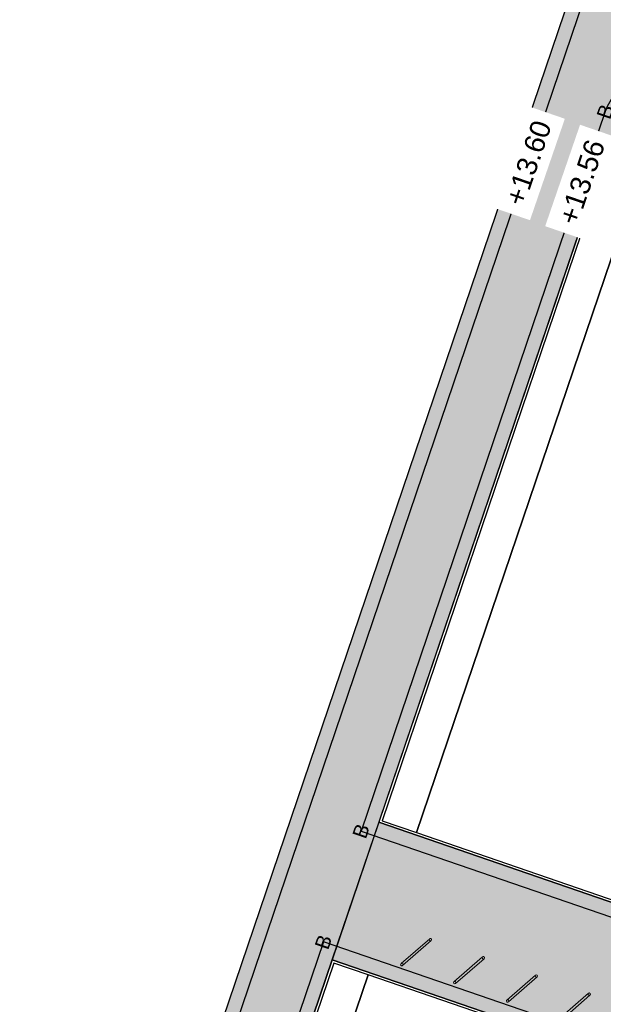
# Model space of a CAD drawing. Header units: metres. Extents: x 131295 to 132236, y 397710 to 398702.
# Tile 96 of 127: x 131619 to 131633, y 398379 to 398404. Entities that reach past the tile are written whole.
import ezdxf
from ezdxf.enums import TextEntityAlignment as Align

# ---------------------------------------------------------------- set-up
doc = ezdxf.new("R2010")
doc.units = ezdxf.units.M
doc.linetypes.add('AL-MATERIAALS', pattern=[2, 1, -1])
for name, color, linetype, lineweight in [('N-IE-fietsbeugel @ 0.2', 190, 'Continuous', 18), ('N-KO-opsluitband 60x200mm', 2, 'Continuous', 25), ('N-KO-opsluitband achterkant', 8, 'Continuous', 5), ('N-KO-tekst banden', 1, 'Continuous', 18), ("N-VH-arcering 'MAT' grijs 254", 254, 'Continuous', 18), ('X-AL-materiaalscheiding', 1, 'AL-MATERIAALS', 18), ('X-AL-planhoogte', 190, 'Continuous', 25)]:
    doc.layers.add(name, color=color, linetype=linetype, lineweight=lineweight)
for name, color, linetype, plot in [('X-AL-contourlijnen', 30, 'Continuous', False), ('X-AL-hulplijn bandenlijnnummers', 30, 'Continuous', False), ('X-AL-hulplijn hoogtetekst', 190, 'Continuous', False)]:
    doc.layers.add(name, color=color, linetype=linetype, plot=plot)
doc.styles.add('CS Annotative', font='arial.ttf')

# ---------------------------------------------------------------- blocks, each defined once
blk = doc.blocks.new('CS Fietsbeugel')
at = {"flags": 128}
blk.add_lwpolyline([(-2.349999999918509, 0.3000000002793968, 0.9999999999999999), (-2.349999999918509, 0), (2.349999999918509, 0, 0.9999999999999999), (2.349999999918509, 0.3000000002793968)], format="xyb", close=True, dxfattribs=at)
for centre, start, end in [((-2.349999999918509, 0.1499999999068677), 270, 90), ((2.349999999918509, 0.1499999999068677), 90, 270)]:
    blk.add_arc(centre, 0.1500000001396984, start, end)

msp = doc.modelspace()

# ---------------------------------------------------------------- hatches: boundary and pattern name
at = {"layer": "N-VH-arcering 'MAT' grijs 254"}
h = msp.add_hatch(color=256, dxfattribs=at)
h.dxf.hatch_style = 1
edge = h.paths.add_edge_path()
edge.add_line((131619.8561252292, 398359.8974519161), (131619.8558766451, 398359.8975373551))
edge.add_line((131619.8558766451, 398359.8975373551), (131621.0225637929, 398363.3032464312))
edge.add_line((131621.0225637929, 398363.3032464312), (131626.7798186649, 398380.2522337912))
edge.add_line((131626.7798186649, 398380.2522337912), (131627.957000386, 398383.7177809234))
edge.add_line((131627.957000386, 398383.7177809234), (131633.8754669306, 398401.1413650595))
edge.add_arc((131634.8223315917, 398400.8197327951), 0.9999999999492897, 70.9935067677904, 161.2383339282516, ccw=False)
edge.add_line((131635.148006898, 398401.7652144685), (131643.3379881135, 398398.9441395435))
edge.add_arc((131643.0123128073, 398397.9986578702), 0.9999999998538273, -18.968002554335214, 70.99350677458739, ccw=False)
edge.add_line((131643.9580130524, 398397.6736178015), (131642.9637126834, 398394.780712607))
edge.add_line((131642.9637126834, 398394.780712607), (131644.3822630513, 398394.2931525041))
edge.add_arc((131644.4797750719, 398394.5768625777), 0.2999999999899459, 251.0319974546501, 341.0319974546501)
edge.add_line((131644.7634851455, 398394.4793505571), (131645.7908390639, 398397.4684246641))
edge.add_arc((131641.2514778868, 398399.0286169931), 4.799999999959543, 341.0319974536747, 430.9951092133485)
edge.add_line((131642.8145924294, 398403.5669727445), (131633.5364040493, 398406.7625951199))
edge.add_line((131633.5364040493, 398406.7625951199), (131632.5232284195, 398403.6896577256))
edge.add_line((131632.5232284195, 398403.6896577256), (131615.90815768, 398354.7759601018))
edge.add_line((131615.90815768, 398354.7759601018), (131603.209008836, 398318.3928728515))
edge.add_line((131603.209008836, 398318.3928728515), (131602.1260561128, 398315.3745583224))
edge.add_line((131602.1260561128, 398315.3745583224), (131611.0783100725, 398312.2800682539))
edge.add_arc((131612.646464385, 398316.8166850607), 4.799999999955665, 250.931471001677, 337.6709640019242)
edge.add_line((131617.0865474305, 398314.9930451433), (131619.0552392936, 398319.7862914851))
edge.add_arc((131600.7398967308, 398327.3088061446), 19.79999999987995, 337.6709640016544, 341.0319974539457)
edge.add_line((131619.4647615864, 398320.8730127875), (131620.2392119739, 398323.1262670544))
edge.add_line((131620.2392119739, 398323.1262670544), (131619.6717918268, 398323.3212910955))
edge.add_line((131619.6717918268, 398323.3212910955), (131619.7367998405, 398323.5104311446))
edge.add_line((131619.7367998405, 398323.5104311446), (131620.2243599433, 398324.9289815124))
edge.add_line((131620.2243599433, 398324.9289815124), (131620.289367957, 398325.1181215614))
edge.add_line((131620.289367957, 398325.1181215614), (131620.8567879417, 398324.9230975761))
edge.add_line((131620.8567879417, 398324.9230975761), (131621.0355601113, 398325.4432325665))
edge.add_arc((131620.7518500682, 398325.5407446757), 0.3000000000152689, 341.0319795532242, 431.0319974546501)
edge.add_line((131620.8493620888, 398325.8244547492), (131615.808779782, 398327.5569183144))
edge.add_line((131615.808779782, 398327.5569183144), (131609.4006315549, 398329.759418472))
edge.add_line((131609.4006315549, 398329.759418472), (131613.6517813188, 398341.9389711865))
edge.add_line((131613.6517813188, 398341.9389711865), (131614.8579768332, 398345.394723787))
edge.add_line((131614.8579768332, 398345.394723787), (131619.8561252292, 398359.8974519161))
edge = h.paths.add_edge_path(flags=16)
edge.add_line((131608.1134335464, 398326.0774237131), (131617.2173075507, 398322.9483943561))
edge.add_arc((131616.8922674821, 398322.0026941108), 1.000000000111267, -18.9680025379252, 71.03199745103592, ccw=False)
edge.add_line((131617.8379677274, 398321.6776540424), (131617.6976444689, 398321.2693851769))
edge.add_arc((131606.6577474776, 398324.9604378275), 11.64058397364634, 336.16956927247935, 341.51328063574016, ccw=False)
edge.add_line((131617.3059159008, 398320.2572788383), (131615.4160485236, 398315.6698253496))
edge.add_arc((131612.6442358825, 398316.8174553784), 3.000000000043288, 250.931471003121, 337.50868758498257, ccw=False)
edge.add_line((131611.6641394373, 398313.982069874), (131605.6682011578, 398316.0546620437))
edge.add_arc((131605.994899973, 398316.9997905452), 1.000000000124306, 160.7050349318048, 250.9314709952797, ccw=False)
edge.add_line((131605.0510699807, 398317.3302219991), (131608.1134335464, 398326.0774237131))
h = msp.add_hatch(color=256, dxfattribs=at)
h.dxf.hatch_style = 1
edge = h.paths.add_edge_path()
edge.add_line((131634.3360636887, 398381.4618322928), (131627.937702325, 398383.6609686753))
edge.add_line((131627.937702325, 398383.6609686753), (131626.7798186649, 398380.2522337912))
edge.add_line((131626.7798186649, 398380.2522337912), (131633.1659194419, 398378.05731141))
edge.add_line((131633.1659194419, 398378.05731141), (131638.206501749, 398376.3248478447))
edge.add_arc((131638.3040137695, 398376.6085579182), 0.2999999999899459, 251.0319974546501, 341.0319974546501)
edge.add_line((131638.5877238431, 398376.5110458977), (131638.7664958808, 398377.0311810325))
edge.add_line((131638.7664958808, 398377.0311810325), (131638.1990757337, 398377.2262050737))
edge.add_line((131638.1990757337, 398377.2262050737), (131638.2640837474, 398377.4153451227))
edge.add_line((131638.2640837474, 398377.4153451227), (131638.7516438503, 398378.8338954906))
edge.add_line((131638.7516438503, 398378.8338954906), (131638.816651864, 398379.0230355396))
edge.add_line((131638.816651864, 398379.0230355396), (131639.384072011, 398378.8280114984))
edge.add_line((131639.384072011, 398378.8280114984), (131639.5628440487, 398379.3481466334))
edge.add_arc((131639.2791339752, 398379.4456586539), 0.2999999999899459, 341.0319974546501, 431.0319974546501)
edge.add_line((131639.3766459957, 398379.7293687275), (131634.3360636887, 398381.4618322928))

# ---------------------------------------------------------------- linework, layer by layer
at = {"layer": 'N-KO-opsluitband 60x200mm', "flags": 128}
msp.add_lwpolyline([(131642.9637126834, 398394.780712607), (131643.9580130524, 398397.6736178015, 0.4140168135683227), (131643.3379881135, 398398.9441395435), (131635.148006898, 398401.7652144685, 0.4154656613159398), (131633.8754669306, 398401.1413650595), (131627.937702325, 398383.6609686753), (131634.3360636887, 398381.4618322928)], format="xyb", dxfattribs=at)
msp.add_lwpolyline([(131633.1659194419, 398378.05731141), (131626.7798186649, 398380.2522337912), (131621.0225637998, 398363.3032464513), (131627.3477022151, 398361.1292770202)], dxfattribs=at)
at = {"layer": 'N-KO-opsluitband achterkant', "flags": 128}
msp.add_lwpolyline([(131642.9069706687, 398394.8002150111), (131643.9012710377, 398397.6931202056, 0.414016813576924), (131643.3184475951, 398398.8874106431), (131635.1284663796, 398401.7084855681, 0.41546566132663), (131633.9322788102, 398401.1220671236), (131628.0137427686, 398383.6982783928), (131634.3555660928, 398381.5185743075)], format="xyb", dxfattribs=at)
msp.add_lwpolyline([(131633.1464170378, 398378.0005693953), (131626.8172629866, 398380.1759190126), (131621.0986042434, 398363.3405561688), (131627.3672046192, 398361.1860190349)], dxfattribs=at)
at = {"layer": 'X-AL-contourlijnen', "flags": 128}
msp.add_lwpolyline([(131621.0225637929, 398363.3032464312), (131626.7798186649, 398380.2522337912), (131627.957000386, 398383.7177809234), (131633.8754669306, 398401.1413650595, -0.415465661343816), (131635.148006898, 398401.7652144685), (131643.3379881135, 398398.9441395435, -0.4140168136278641), (131643.9580130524, 398397.6736178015), (131642.9637126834, 398394.780712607), (131644.3822630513, 398394.2931525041, 0.4142135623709), (131644.7634851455, 398394.4793505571), (131645.7908390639, 398397.4684246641, 0.414025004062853), (131642.8145924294, 398403.5669727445), (131633.5364040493, 398406.7625951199), (131632.5232284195, 398403.6896577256), (131615.90815768, 398354.7759601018)], format="xyb", dxfattribs=at)
for points in [[(131635.0865174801, 398401.7218446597, 0.4018005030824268), (131633.9322788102, 398401.1220671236), (131628.0137427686, 398383.6982783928), (131628.8648785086, 398383.4057404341)], [(131639.3416807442, 398396.0256160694), (131642.9069706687, 398394.8002150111), (131643.9012710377, 398397.6931202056, 0.4140168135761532), (131643.3184475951, 398398.8874106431), (131635.1284663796, 398401.7084855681, 0.01171030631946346), (131635.0865174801, 398401.7218446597), (131628.8648785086, 398383.4057404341), (131634.3555660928, 398381.5185743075)], [(131634.3360636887, 398381.4618322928), (131627.937702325, 398383.6609686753), (131626.7798186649, 398380.2522337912), (131633.1659194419, 398378.05731141), (131638.206501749, 398376.3248478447, 0.4142135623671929), (131638.5877238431, 398376.5110458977), (131638.7664958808, 398377.0311810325), (131638.1990757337, 398377.2262050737), (131638.2640837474, 398377.4153451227), (131638.7516438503, 398378.8338954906), (131638.816651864, 398379.0230355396), (131639.384072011, 398378.8280114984), (131639.5628440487, 398379.3481466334, 0.4142135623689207), (131639.3766459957, 398379.7293687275)]]:
    msp.add_lwpolyline(points, format="xyb", close=True, dxfattribs=at)
for points in [[(131627.6683987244, 398379.8833810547), (131626.8172629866, 398380.1759190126), (131621.0986042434, 398363.3405561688), (131621.9497399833, 398363.0480182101)], [(131633.1464170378, 398378.0005693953), (131627.6683987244, 398379.8833810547), (131621.9497399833, 398363.0480182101), (131627.3672046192, 398361.1860190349)]]:
    msp.add_lwpolyline(points, close=True, dxfattribs=at)
at = {"layer": 'X-AL-hulplijn bandenlijnnummers', "flags": 128}
msp.add_lwpolyline([(131643.3922197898, 398394.9506586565), (131644.2890081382, 398397.5598537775, 0.4140168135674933), (131643.4519744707, 398399.2750581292), (131635.2619932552, 398402.0961330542, 0.4154656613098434), (131633.5440642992, 398401.253936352), (131627.4941330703, 398383.4433286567), (131633.9385895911, 398381.2283492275)], format="xyb", dxfattribs=at)
msp.add_lwpolyline([(131632.9959733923, 398378.4858185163), (131626.5613934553, 398380.6974033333), (131620.5789945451, 398363.0856064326), (131626.9502281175, 398360.895793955)], dxfattribs=at)
at = {"layer": 'X-AL-hulplijn hoogtetekst', "flags": 128}
msp.add_lwpolyline([(131633.868802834, 398406.6530001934), (131632.8551358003, 398403.5785723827), (131616.2390894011, 398354.6620024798), (131603.538958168, 398318.2761006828), (131602.4554931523, 398315.2563583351)], dxfattribs=at)
at = {"layer": 'X-AL-materiaalscheiding', "flags": 128}
for points in [[(131635.0868490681, 398401.7228208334), (131628.8648785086, 398383.4057404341)], [(131627.6683987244, 398379.8833810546), (131621.9497399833, 398363.0480182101)]]:
    msp.add_lwpolyline(points, dxfattribs=at)

# ---------------------------------------------------------------- block references
at = {"layer": 'N-IE-fietsbeugel @ 0.2', "xscale": 0.2, "yscale": 0.2, "zscale": 0.2, "rotation": 41.03}
for p in [(131628.8793109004, 398380.4250708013), (131630.1897119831, 398379.9746819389), (131631.5001130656, 398379.5242930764), (131632.8105141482, 398379.073904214)]:
    msp.add_blockref('CS Fietsbeugel', p, dxfattribs=at)

# ---------------------------------------------------------------- texts
at = {"layer": 'N-KO-tekst banden', "style": 'CS Annotative'}
for p in [(131633.5440642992, 398401.253936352), (131627.4941330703, 398383.4433286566), (131626.5613934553, 398380.6974033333)]:
    msp.add_text('B', height=0.3599999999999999, rotation=71.0187745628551, dxfattribs=at).set_placement(p, align=Align.MIDDLE)

# ---------------------------------------------------------------- next in the draw order: texts
at = {"layer": 'X-AL-planhoogte', "char_height": 0.5, "attachment_point": 5, "rotation": 71.01506341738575, "style": 'CS Annotative', "bg_fill": 2}
for s, insert in [('+13.60', (131631.6413408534, 398399.9821328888)), ('+13.56', (131632.9637317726, 398399.5088913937))]:
    msp.add_mtext(s, dxfattribs=dict(at, insert=insert))

doc.saveas('drawing.dxf')
